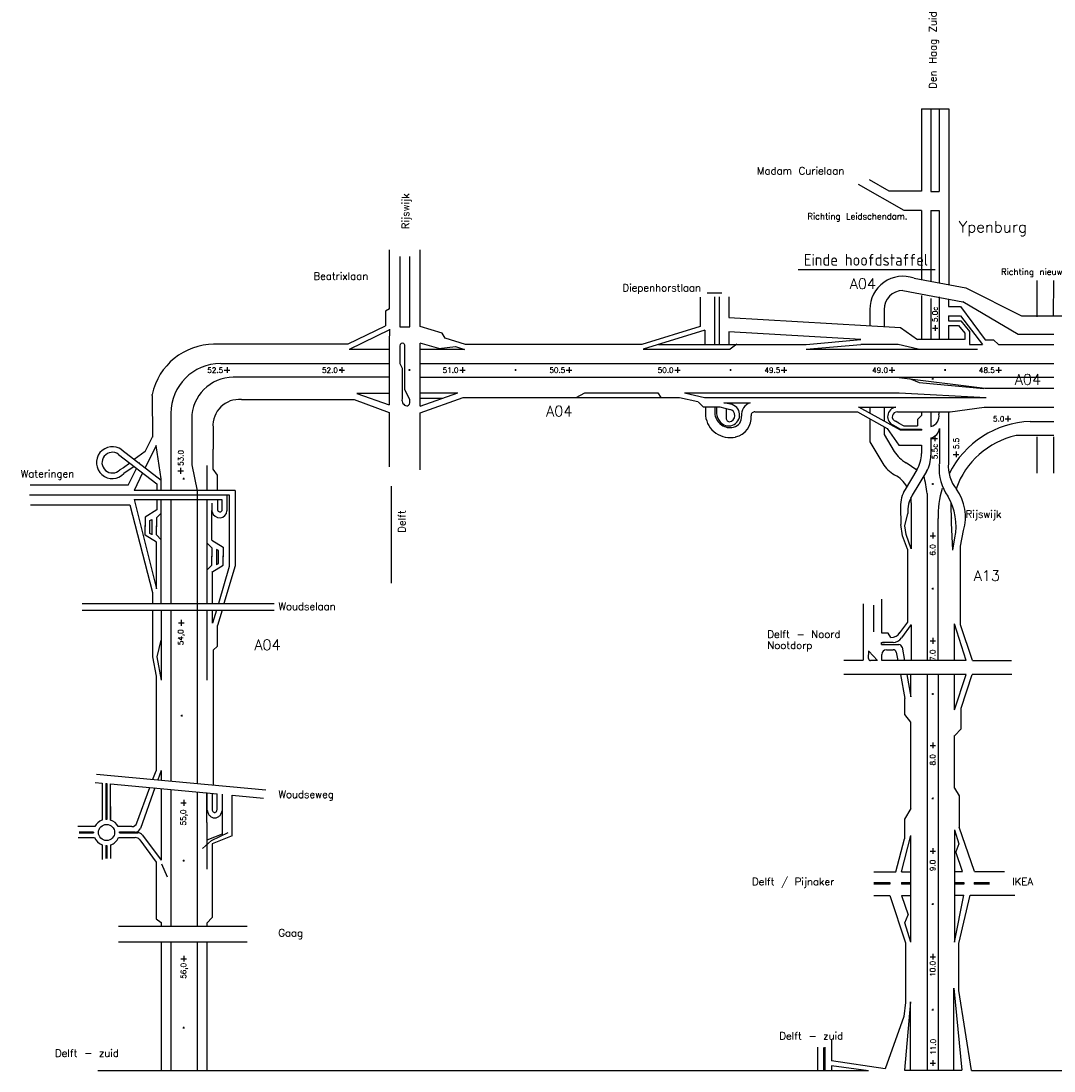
# Model space of a CAD drawing. Header units: metres. Extents: x 3368 to 18268, y -7519 to 4748.
# Tile 8 of 27: x 3368 to 6276, y 147 to 3103. Entities that reach past the tile are written whole.
import ezdxf

# ---------------------------------------------------------------- set-up
doc = ezdxf.new("R2010")
doc.units = ezdxf.units.M
doc.layers.add('ONDERGROND', color=7, linetype='Continuous')
doc.layers.add('Tekenwerk', color=18, linetype='Continuous')
doc.styles.add('ISO', font='ISO.SHX')
doc.styles.add('SASBO', font='TXT.SHX')

msp = doc.modelspace()

# ---------------------------------------------------------------- linework, layer by layer
at = {"layer": 'ONDERGROND', "color": 18, "extrusion": (-0.040495, 0.012451, 0.999102)}
msp.add_line((6276.265, 2272.479, 181985397.005), (6458.517, 2272.853, 181985404.388), dxfattribs=at)
at = {"layer": 'Tekenwerk', "color": 18}
for p, q in [((5903.086, 2855.207, 181985397.005), (5903.086, 2623.52, 181985397.005)), ((5903.086, 2855.207, 181985397.005), (5979.953, 2855.207, 181985397.005)), ((5929.836, 2855.207, 181985397.005), (5929.836, 2622.334, 181985397.005)), ((5952.496, 2855.207, 181985397.005), (5952.496, 2622.334, 181985397.005)), ((5979.953, 2855.207, 181985397.005), (5979.953, 2360.078, 181985397.005)), ((5854.439, 2568.966, 181985397.005), (5725.741, 2642.495, 181985397.005)), ((5812.627, 2623.52, 181985397.005), (5756.581, 2655.541, 181985397.005)), ((5903.086, 2623.52, 181985397.005), (5812.627, 2623.52, 181985397.005)), ((5929.836, 2622.334, 181985397.005), (5952.496, 2622.334, 181985397.005)), ((5903.086, 2568.966, 181985397.005), (5854.439, 2568.966, 181985397.005)), ((5903.086, 2568.966, 181985397.005), (5903.086, 2374.638, 181985397.005)), ((5929.836, 2568.966, 181985397.005), (5929.836, 2369.571, 181985397.005)), ((5929.836, 2568.966, 181985397.005), (5952.496, 2568.966, 181985397.005)), ((5952.496, 2568.966, 181985397.005), (5952.496, 2366.128, 181985397.005)), ((4405.671, 2291.949, 181985397.005), (4405.671, 2458.397, 181985397.005)), ((4491.778, 2242.332, 181985397.005), (4491.778, 2458.397, 181985397.005)), ((4434.498, 2439.905, 181985397.005), (4434.498, 2241.135, 181985397.005)), ((4462.146, 2241.135, 181985397.005), (4462.146, 2439.905, 181985397.005)), ((5882.312, 2378.573, 181985397.005), (6027.753, 2351.024, 181985397.005)), ((6228.505, 2269.601, 181985397.005), (6228.505, 2371.89, 181985397.005)), ((6275.153, 2270.391, 181985397.005), (6276.265, 2371.89, 181985397.005)), ((5850.696, 2343.722, 181985397.005), (6019.615, 2311.726, 181985397.005)), ((6027.753, 2351.024, 181985397.005), (6184.869, 2272.479, 181985397.005)), ((5280.147, 2325.049, 181985397.005), (5280.147, 2242.537, 181985397.005)), ((5320.273, 2325.963, 181985397.005), (5320.273, 2227.851, 181985397.005)), ((5333.648, 2325.963, 181985397.005), (5333.648, 2227.851, 181985397.005)), ((5360.399, 2325.963, 181985397.005), (5360.399, 2267.716, 181985397.005)), ((5903.086, 2329.682, 181985397.005), (5903.086, 2205.708, 181985397.005)), ((5929.836, 2321.007, 181985397.005), (5929.836, 2205.708, 181985397.005)), ((5952.663, 2326.037, 181985397.005), (5952.663, 2205.708, 181985397.005)), ((5979.619, 2319.302, 181985397.005), (5979.619, 2298.532, 181985397.005)), ((6175.061, 2220.003, 181985397.005), (6019.615, 2311.726, 181985397.005)), ((5757.691, 2290.225, 181985397.005), (5757.691, 2244.346, 181985397.005)), ((5797.817, 2290.225, 181985397.005), (5797.817, 2241.986, 181985397.005)), ((5979.619, 2298.532, 181985397.005), (6013.377, 2298.532, 181985397.005)), ((6013.377, 2298.532, 181985397.005), (6082.832, 2205.162, 181985397.005)), ((5360.399, 2267.716, 181985397.005), (5843.693, 2239.287, 181985397.005)), ((5978.979, 2272.855, 181985397.005), (6012.793, 2272.855, 181985397.005)), ((5978.979, 2272.855, 181985397.005), (5978.979, 2258.919, 181985397.005)), ((5978.979, 2258.919, 181985397.005), (6013.907, 2258.919, 181985397.005)), ((6012.793, 2272.855, 181985397.005), (6074.748, 2192.21, 181985397.005)), ((6013.907, 2258.919, 181985397.005), (6038.556, 2228.112, 181985397.005)), ((6184.869, 2272.479, 181985397.005), (6276.265, 2272.479, 181985397.005)), ((4434.498, 2241.135, 181985397.005), (4462.146, 2241.135, 181985397.005)), ((4553.639, 2223.302, 181985397.005), (4491.778, 2242.332, 181985397.005)), ((4562.285, 2209.359, 181985397.005), (4553.639, 2223.302, 181985397.005)), ((5280.147, 2242.537, 181985397.005), (5115.635, 2192.21, 181985397.005)), ((5293.522, 2232.202, 181985397.005), (5119.071, 2178.834, 181985397.005)), ((5293.522, 2232.202, 181985397.005), (5293.522, 2192.21, 181985397.005)), ((5320.273, 2227.851, 181985397.005), (5320.273, 2192.21, 181985397.005)), ((5333.648, 2227.851, 181985397.005), (5333.648, 2192.21, 181985397.005)), ((5732.282, 2205.585, 181985397.005), (5360.399, 2227.46, 181985397.005)), ((5360.399, 2227.46, 181985397.005), (5360.399, 2192.21, 181985397.005)), ((5843.693, 2239.287, 181985397.005), (5891.882, 2205.708, 181985397.005)), ((5933.846, 2237.824, 181985397.005), (5949.618, 2237.824, 181985397.005)), ((5941.732, 2246.38, 181985397.005), (5941.732, 2230.085, 181985397.005)), ((5978.979, 2245.543, 181985397.005), (6007.479, 2245.543, 181985397.005)), ((5978.979, 2245.543, 181985397.005), (5978.979, 2205.708, 181985397.005)), ((6007.479, 2245.543, 181985397.005), (6024.929, 2223.734, 181985397.005)), ((6024.929, 2223.734, 181985397.005), (6024.929, 2205.997, 181985397.005)), ((6038.556, 2228.112, 181985397.005), (6038.556, 2209.596, 181985397.005)), ((6276.265, 2220.003, 181985397.005), (6175.061, 2220.003, 181985397.005)), ((4434.498, 2188.409, 181985397.005), (4434.498, 2138.198, 181985397.005)), ((4448.529, 2065.504, 181985397.005), (4448.529, 2187.773, 181985397.005)), ((4491.778, 2017.88, 181985397.005), (4491.778, 2196.016, 181985397.005)), ((4544.061, 2180.277, 181985397.005), (4491.778, 2196.016, 181985397.005)), ((4619.254, 2192.21, 181985397.005), (4562.285, 2209.359, 181985397.005)), ((5162.793, 2192.21, 181985397.005), (5578.466, 2192.21, 181985397.005)), ((5383.544, 2192.494, 181985397.005), (5364.859, 2178.834, 181985397.005)), ((5578.222, 2178.834, 181985397.005), (5732.038, 2192.21, 181985397.005)), ((5578.466, 2192.21, 181985397.005), (5732.282, 2205.585, 181985397.005)), ((5732.038, 2192.21, 181985397.005), (5732.282, 2192.21, 181985397.005)), ((5837.695, 2192.324, 181985397.005), (5732.282, 2192.21, 181985397.005)), ((5893.421, 2178.834, 181985397.005), (5837.695, 2192.324, 181985397.005)), ((6024.606, 2205.708, 181985397.005), (5891.882, 2205.708, 181985397.005)), ((6038.556, 2209.596, 181985397.005), (6038.556, 2192.21, 181985397.005)), ((6038.556, 2192.21, 181985397.005), (6074.748, 2192.21, 181985397.005)), ((6082.832, 2205.162, 181985397.005), (6105.595, 2205.162, 181985397.005)), ((6105.595, 2205.162, 181985397.005), (6119.783, 2192.21, 181985397.005)), ((6119.783, 2192.21, 181985397.005), (6276.265, 2192.21, 181985397.005)), ((4404.367, 2177.603, 181985397.005), (4291.654, 2177.603, 181985397.005)), ((4616.563, 2177.603, 181985397.005), (4491.778, 2177.603, 181985397.005)), ((5119.071, 2178.834, 181985397.005), (5364.859, 2178.834, 181985397.005)), ((5578.222, 2178.834, 181985397.005), (5893.421, 2178.834, 181985397.005)), ((3930.038, 2138.281, 181985397.005), (4404.367, 2138.281, 181985397.005)), ((4434.498, 2138.198, 181985397.005), (4440.688, 2124.995, 181985397.005)), ((4491.778, 2138.708, 181985397.005), (6276.265, 2138.708, 181985397.005)), ((3940.136, 2119.544, 181985397.005), (3955.908, 2119.544, 181985397.005)), ((3948.022, 2127.955, 181985397.005), (3948.022, 2111.66, 181985397.005)), ((4263.28, 2119.544, 181985397.005), (4279.052, 2119.544, 181985397.005)), ((4263.906, 2120.089, 181985397.005), (4268.337, 2120.089, 181985397.005)), ((4266.292, 2122.304, 181985397.005), (4266.292, 2117.533, 181985397.005)), ((4271.166, 2127.955, 181985397.005), (4271.166, 2111.66, 181985397.005)), ((4440.688, 2124.995, 181985397.005), (4440.688, 2038.686, 181985397.005)), ((4458.823, 2120.089, 181985397.005), (4463.254, 2120.089, 181985397.005)), ((4461.209, 2122.304, 181985397.005), (4461.209, 2117.533, 181985397.005)), ((4602.861, 2119.544, 181985397.005), (4618.633, 2119.544, 181985397.005)), ((4610.747, 2127.955, 181985397.005), (4610.747, 2111.66, 181985397.005)), ((4757.806, 2120.089, 181985397.005), (4762.238, 2120.089, 181985397.005)), ((4760.192, 2122.304, 181985397.005), (4760.192, 2117.533, 181985397.005)), ((4903.002, 2119.544, 181985397.005), (4918.774, 2119.544, 181985397.005)), ((4910.888, 2127.955, 181985397.005), (4910.888, 2111.66, 181985397.005)), ((5208.354, 2119.544, 181985397.005), (5224.126, 2119.544, 181985397.005)), ((5216.24, 2127.955, 181985397.005), (5216.24, 2111.66, 181985397.005)), ((5363.299, 2120.089, 181985397.005), (5367.73, 2120.089, 181985397.005)), ((5365.685, 2122.304, 181985397.005), (5365.685, 2117.533, 181985397.005)), ((5508.495, 2119.544, 181985397.005), (5524.267, 2119.544, 181985397.005)), ((5516.381, 2127.955, 181985397.005), (5516.381, 2111.66, 181985397.005)), ((5812.122, 2119.544, 181985397.005), (5827.894, 2119.544, 181985397.005)), ((5820.008, 2127.955, 181985397.005), (5820.008, 2111.66, 181985397.005)), ((5839.89, 2099.421, 181985397.005), (6081.82, 2069.185, 181985397.005)), ((5967.068, 2120.089, 181985397.005), (5971.499, 2120.089, 181985397.005)), ((5969.454, 2122.304, 181985397.005), (5969.454, 2117.533, 181985397.005)), ((6112.263, 2119.544, 181985397.005), (6128.035, 2119.544, 181985397.005)), ((6120.149, 2127.955, 181985397.005), (6120.149, 2111.66, 181985397.005)), ((5869.038, 2096.348, 181985397.005), (5896.295, 2084.993, 181985397.005)), ((5896.295, 2084.993, 181985397.005), (6078.763, 2068.339, 181985397.005)), ((5932.56, 2095.562, 181985397.005), (5936.991, 2095.562, 181985397.005)), ((5934.946, 2097.777, 181985397.005), (5934.946, 2093.006, 181985397.005)), ((6081.82, 2069.185, 181985397.005), (6276.265, 2069.185, 181985397.005)), ((4462.146, 2036.21, 181985397.005), (4448.529, 2065.504, 181985397.005)), ((4491.723, 2040.406, 181985397.005), (4554.707, 2040.406, 181985397.005)), ((4491.778, 2055.827, 181985397.005), (4597.786, 2055.827, 181985397.005)), ((4491.778, 2017.88, 181985397.005), (4597.786, 2055.827, 181985397.005)), ((4491.778, 1999.461, 181985397.005), (4612.314, 2042.609, 181985397.005)), ((4612.314, 2042.609, 181985397.005), (5222.033, 2042.609, 181985397.005)), ((4930.895, 2042.539, 181985397.005), (4955.752, 2055.984, 181985397.005)), ((4955.752, 2055.984, 181985397.005), (5161.217, 2055.984, 181985397.005)), ((5161.2, 2055.966, 181985397.005), (5168.83, 2042.677, 181985397.005)), ((5222.033, 2042.609, 181985397.005), (5273.858, 2031.163, 181985397.005)), ((5235.533, 2055.984, 181985397.005), (5840.216, 2055.984, 181985397.005)), ((5235.533, 2055.984, 181985397.005), (5292.196, 2042.622, 181985397.005)), ((5292.196, 2042.622, 181985397.005), (6084.985, 2042.622, 181985397.005)), ((5840.216, 2055.984, 181985397.005), (6084.985, 2042.622, 181985397.005)), ((4453.893, 2018.881, 181985397.005), (4455.544, 2018.881, 181985397.005)), ((4462.146, 2031.787, 181985397.005), (4462.146, 2036.21, 181985397.005)), ((5274.321, 2030.153, 181985397.005), (5288.322, 2016.714, 181985397.005)), ((5288.322, 2016.714, 181985397.005), (5335.131, 2016.714, 181985397.005)), ((5295.017, 2016.658, 181985397.005), (5295.017, 1990.852, 181985397.005)), ((5321.768, 2015.497, 181985397.005), (5321.768, 1994.28, 181985397.005)), ((5326.477, 2015.03, 181985397.005), (5326.477, 1995.39, 181985397.005)), ((5335.131, 2016.714, 181985397.005), (5363.297, 2009.154, 181985397.005)), ((5346.327, 2027.709, 181985397.005), (5420.363, 2027.709, 181985397.005)), ((5365.592, 2023.825, 181985397.005), (5346.327, 2027.709, 181985397.005)), ((5352.523, 2010.95, 181985397.005), (5352.944, 2010.528, 181985397.005)), ((5353.228, 2010.88, 181985397.005), (5353.228, 1982.851, 181985397.005)), ((5725.388, 2016.013, 181985397.005), (5843.045, 1951.274, 181985397.005)), ((5725.394, 2015.586, 181985397.005), (5830.971, 2015.586, 181985397.005)), ((5757.691, 2015.586, 181985397.005), (5757.691, 1998.239, 181985397.005)), ((5797.817, 2015.586, 181985397.005), (5797.817, 1976.16, 181985397.005)), ((5983.853, 2002.098, 181985397.005), (6079.463, 2015.193, 181985397.005)), ((6080.101, 2015.193, 181985397.005), (6276.265, 2015.193, 181985397.005)), ((3789.638, 1997.881, 181985397.005), (3789.638, 1780.649, 181985397.005)), ((3848.438, 1982.499, 181985397.005), (3848.438, 1853.421, 181985397.005)), ((4491.778, 1838.969, 181985397.005), (4491.778, 1999.461, 181985397.005)), ((5434.013, 2002.098, 181985397.005), (5723.232, 2002.098, 181985397.005)), ((5723.232, 2002.098, 181985397.005), (5806.953, 1955.325, 181985397.005)), ((5757.691, 1982.846, 181985397.005), (5757.691, 1916.863, 181985397.005)), ((5835.81, 2002.098, 181985397.005), (5983.853, 2002.098, 181985397.005)), ((5903.086, 1991.873, 181985397.005), (5891.846, 1980.442, 181985397.005)), ((5891.846, 1980.442, 181985397.005), (5891.846, 1962.581, 181985397.005)), ((5903.086, 2002.098, 181985397.005), (5903.086, 1991.873, 181985397.005)), ((5929.836, 2002.098, 181985397.005), (5929.836, 1960.84, 181985397.005)), ((5952.399, 2003.028, 181985397.005), (5952.399, 1995.805, 181985397.005)), ((5979.023, 2003.574, 181985397.005), (5979.023, 1856.831, 181985397.005)), ((6138.802, 1982.558, 181985397.005), (6154.575, 1982.558, 181985397.005)), ((6146.689, 1990.969, 181985397.005), (6146.689, 1974.673, 181985397.005)), ((3908.41, 1958.641, 181985397.005), (3908.41, 1897.21, 181985397.005)), ((5797.817, 1960.429, 181985397.005), (5797.817, 1938.844, 181985397.005)), ((5806.617, 1955.474, 181985397.005), (5839.364, 1908.301, 181985397.005)), ((5824.443, 1964.332, 181985397.005), (5843.834, 1953.747, 181985397.005)), ((5838.979, 1970.834, 181985397.005), (5830.225, 1976.013, 181985397.005)), ((5838.979, 1970.834, 181985397.005), (5853.652, 1962.581, 181985397.005)), ((5843.045, 1951.274, 181985397.005), (5903.086, 1950.977, 181985397.005)), ((5843.834, 1953.747, 181985397.005), (5903.086, 1953.747, 181985397.005)), ((5853.652, 1962.581, 181985397.005), (5891.846, 1962.581, 181985397.005)), ((5903.086, 1953.747, 181985397.005), (5903.086, 1950.977, 181985397.005)), ((5953.576, 1955.812, 181985397.005), (5953.576, 1856.285, 181985397.005)), ((6209.055, 1975.339, 181985397.005), (6276.265, 1975.339, 181985397.005)), ((5797.817, 1938.844, 181985397.005), (5826.618, 1891.013, 181985397.005)), ((5929.836, 1928.979, 181985397.005), (5929.836, 1880.072, 181985397.005)), ((5932.468, 1927.181, 181985397.005), (5948.24, 1927.181, 181985397.005)), ((5940.354, 1935.737, 181985397.005), (5940.354, 1919.442, 181985397.005)), ((6276.265, 1935.337, 181985397.005), (6169.435, 1935.337, 181985397.005)), ((6228.505, 1829.755, 181985397.005), (6228.505, 1932.044, 181985397.005)), ((6276.265, 1829.755, 181985397.005), (6276.265, 1932.044, 181985397.005)), ((5757.571, 1917.61, 181985397.005), (5793.998, 1857.114, 181985397.005)), ((5839.364, 1908.301, 181985397.005), (5903.086, 1908.301, 181985397.005)), ((5903.086, 1908.301, 181985397.005), (5903.086, 1884.785, 181985397.005)), ((5992.765, 1882.25, 181985397.005), (6008.537, 1882.25, 181985397.005)), ((6000.651, 1890.806, 181985397.005), (6000.651, 1874.511, 181985397.005)), ((3809.335, 1836.025, 181985397.005), (3825.107, 1836.025, 181985397.005)), ((3817.221, 1844.435, 181985397.005), (3817.221, 1828.14, 181985397.005)), ((3892.003, 1780.649, 181985397.005), (3892.003, 1851.522, 181985397.005)), ((5890.281, 1838.746, 181985397.005), (5856.982, 1783.513, 181985397.005)), ((5890.052, 1838.348, 181985397.005), (5859.98, 1858.91, 181985397.005)), ((5917.11, 1834.164, 181985397.005), (5877.096, 1767.535, 181985397.005)), ((5953.323, 1851.836, 181985397.005), (5953.576, 1856.285, 181985397.005)), ((3762.538, 1780.649, 181985397.005), (3762.538, 1813.354, 181985397.005)), ((3823.198, 1813.985, 181985397.005), (3827.629, 1813.985, 181985397.005)), ((3825.584, 1816.2, 181985397.005), (3825.584, 1811.429, 181985397.005)), ((5828.413, 1824.431, 181985397.005), (5827.36, 1825.011, 181985397.005)), ((5932.56, 1799.162, 181985397.005), (5936.991, 1799.162, 181985397.005)), ((5934.946, 1801.377, 181985397.005), (5934.946, 1796.606, 181985397.005)), ((3762.538, 1463.157, 181985397.005), (3762.538, 1755.683, 181985397.005)), ((3789.638, 1755.683, 181985397.005), (3789.638, 1464.906, 181985397.005)), ((3892.003, 1557.504, 181985397.005), (3892.003, 1755.683, 181985397.005)), ((5874.554, 1746.331, 181985397.005), (5874.554, 1616.534, 181985397.005)), ((5918.92, 1772.126, 181985397.005), (5918.92, 1301.564, 181985397.005)), ((5987.937, 1690.27, 181985397.005), (5986.467, 1747.347, 181985397.005)), ((3749.981, 1726.004, 181985397.005), (3717.366, 1705.703, 181985397.005)), ((3762.538, 1717.435, 181985397.005), (3749.167, 1704.059, 181985397.005)), ((5844.202, 1735.337, 181985397.005), (5845.416, 1684.701, 181985397.005)), ((5856.345, 1680.956, 181985397.005), (5864.543, 1716.08, 181985397.005)), ((3717.366, 1705.703, 181985397.005), (3717.366, 1679.163, 181985397.005)), ((3730.501, 1696.452, 181985397.005), (3736.032, 1699.218, 181985397.005)), ((3730.501, 1659.799, 181985397.005), (3730.501, 1696.452, 181985397.005)), ((3736.032, 1699.218, 181985397.005), (3736.032, 1656.341, 181985397.005)), ((3749.167, 1704.059, 181985397.005), (3749.167, 1678.471, 181985397.005)), ((5949.787, 1302.073, 181985397.005), (5949.787, 1701.581, 181985397.005)), ((5991.813, 1612.747, 181985397.005), (5987.937, 1690.27, 181985397.005)), ((3717.366, 1655.388, 181985397.005), (3717.366, 1681.929, 181985397.005)), ((3749.167, 1635.594, 181985397.005), (3717.366, 1655.388, 181985397.005)), ((3736.032, 1657.032, 181985397.005), (3730.501, 1659.799, 181985397.005)), ((3749.167, 1655.649, 181985397.005), (3749.167, 1681.237, 181985397.005)), ((3762.538, 1642.273, 181985397.005), (3749.167, 1655.649, 181985397.005)), ((5849.704, 1653.218, 181985397.005), (5845.416, 1684.701, 181985397.005)), ((5859.73, 1656.871, 181985397.005), (5856.345, 1680.956, 181985397.005)), ((5874.253, 1617.014, 181985397.005), (5859.73, 1656.871, 181985397.005)), ((5935.222, 1662.203, 181985397.005), (5935.222, 1645.908, 181985397.005)), ((6012.922, 1623.919, 181985397.005), (6021.726, 1667.936, 181985397.005)), ((3749.167, 1504.35, 181985397.005), (3749.167, 1635.594, 181985397.005)), ((3892.003, 1632.666, 181985397.005), (3905.375, 1619.29, 181985397.005)), ((3905.375, 1640.728, 181985397.005), (3937.175, 1620.934, 181985397.005)), ((5863.482, 1615.406, 181985397.005), (5849.704, 1653.218, 181985397.005)), ((5927.336, 1653.647, 181985397.005), (5943.108, 1653.647, 181985397.005)), ((5991.813, 1612.747, 181985397.005), (5997.215, 1647.229, 181985397.005)), ((3905.375, 1619.29, 181985397.005), (3905.375, 1593.702, 181985397.005)), ((3905.375, 1570.88, 181985397.005), (3905.375, 1596.468, 181985397.005)), ((3918.51, 1614.449, 181985397.005), (3918.51, 1571.572, 181985397.005)), ((3924.04, 1611.683, 181985397.005), (3918.51, 1614.449, 181985397.005)), ((3924.04, 1575.03, 181985397.005), (3924.04, 1611.683, 181985397.005)), ((3937.175, 1620.934, 181985397.005), (3937.175, 1594.393, 181985397.005)), ((3937.175, 1570.619, 181985397.005), (3937.175, 1597.16, 181985397.005)), ((5863.482, 1615.406, 181985397.005), (5863.482, 1410.4, 181985397.005)), ((3891.418, 1556.918, 181985397.005), (3905.375, 1570.88, 181985397.005)), ((3905.375, 1550.825, 181985397.005), (3937.175, 1570.619, 181985397.005)), ((3918.51, 1572.263, 181985397.005), (3924.04, 1575.03, 181985397.005)), ((3891.418, 1556.918, 181985397.005), (3891.418, 1463.157, 181985397.005)), ((5932.56, 1504.806, 181985397.005), (5936.991, 1504.806, 181985397.005)), ((5934.946, 1507.021, 181985397.005), (5934.946, 1502.25, 181985397.005)), ((5739.877, 1302.829, 181985397.005), (5739.877, 1461.485, 181985397.005)), ((5768.591, 1382.912, 181985397.005), (5768.591, 1458.463, 181985397.005)), ((5791.26, 1379.479, 181985397.005), (5791.26, 1475.084, 181985397.005)), ((3762.856, 1444.44, 181985397.005), (3762.856, 1246.716, 181985397.005)), ((3789.799, 1445.292, 181985397.005), (3789.799, 963.138, 181985397.005)), ((3891.418, 1444.44, 181985397.005), (3891.418, 1246.96, 181985397.005)), ((3811.265, 1408.063, 181985397.005), (3827.038, 1408.063, 181985397.005)), ((3819.152, 1416.619, 181985397.005), (3819.152, 1400.324, 181985397.005)), ((5874.221, 1402.911, 181985397.005), (5874.221, 1302.073, 181985397.005)), ((5809.067, 1379.355, 181985397.005), (5791.26, 1379.479, 181985397.005)), ((5817.256, 1367.074, 181985397.005), (5809.067, 1379.355, 181985397.005)), ((5935.222, 1365.803, 181985397.005), (5935.222, 1349.508, 181985397.005)), ((5790.911, 1347.339, 181985397.005), (5790.911, 1352.593, 181985397.005)), ((5790.911, 1352.593, 181985397.005), (5798.893, 1352.593, 181985397.005)), ((5790.911, 1347.339, 181985397.005), (5839.632, 1347.339, 181985397.005)), ((5823.269, 1352.616, 181985397.005), (5793.755, 1352.616, 181985397.005)), ((5804.635, 1332.787, 181985397.005), (5823.425, 1332.787, 181985397.005)), ((5927.336, 1357.247, 181985397.005), (5943.108, 1357.247, 181985397.005)), ((5739.407, 1301.96, 181985397.005), (5684.371, 1301.96, 181985397.005)), ((5754.281, 1307.483, 181985397.005), (5754.609, 1329.484, 181985397.005)), ((5754.496, 1328.487, 181985397.005), (5778.939, 1302.053, 181985397.005)), ((5778.44, 1302.053, 181985397.005), (5759.63, 1302.053, 181985397.005)), ((5791.26, 1302.073, 181985397.005), (5791.26, 1319.412, 181985397.005)), ((6029.107, 1302.073, 181985397.005), (5791.26, 1302.073, 181985397.005)), ((6046.404, 1302.073, 181985397.005), (6156.397, 1302.073, 181985397.005)), ((6029.06, 1262.787, 181985397.005), (5684.804, 1262.787, 181985397.005)), ((5873.52, 1200.236, 181985397.005), (5873.52, 1262.787, 181985397.005)), ((5918.915, 1262.787, 181985397.005), (5918.915, 148.785, 181985397.005)), ((5950.419, 1262.787, 181985397.005), (5950.419, 148.785, 181985397.005)), ((6157.909, 1262.787, 181985397.005), (6046.205, 1262.787, 181985397.005)), ((5932.56, 1208.406, 181985397.005), (5936.991, 1208.406, 181985397.005)), ((5934.946, 1210.621, 181985397.005), (5934.946, 1205.85, 181985397.005)), ((3817.953, 1147.148, 181985397.005), (3822.384, 1147.148, 181985397.005)), ((3820.339, 1149.364, 181985397.005), (3820.339, 1144.592, 181985397.005)), ((5873.52, 885.581, 181985397.005), (5873.52, 1128.839, 181985397.005)), ((5935.222, 1071.447, 181985397.005), (5935.222, 1055.152, 181985397.005)), ((5927.336, 1062.891, 181985397.005), (5943.108, 1062.891, 181985397.005)), ((3762.856, 992.908, 181985397.005), (3762.856, 965.652, 181985397.005)), ((3762.856, 941.795, 181985397.005), (3762.856, 739.833, 181985397.005)), ((3789.799, 939.281, 181985397.005), (3789.799, 574.005, 181985397.005)), ((3906.01, 928.439, 181985397.005), (3906.01, 882.2, 181985397.005)), ((3920.051, 884.317, 181985397.005), (3920.051, 927.129, 181985397.005)), ((5996.338, 943.358, 181985397.005), (6009.41, 921.574, 181985397.005)), ((3789.799, 888.768, 181985397.005), (3789.799, 875.881, 181985397.005)), ((3817.391, 901.677, 181985397.005), (3833.163, 901.677, 181985397.005)), ((3825.86, 909.608, 181985397.005), (3825.86, 893.313, 181985397.005)), ((5932.56, 914.05, 181985397.005), (5936.991, 914.05, 181985397.005)), ((5934.946, 916.265, 181985397.005), (5934.946, 911.494, 181985397.005)), ((5873.52, 885.581, 181985397.005), (5855.422, 855.422, 181985397.005)), ((3789.799, 852.979, 181985397.005), (3789.799, 574.857, 181985397.005)), ((3891.418, 846.233, 181985397.005), (3891.418, 714.734, 181985397.005)), ((5855.422, 855.422, 181985397.005), (5855.422, 800.601, 181985397.005)), ((3933.815, 813.699, 181985397.005), (3891.418, 796.42, 181985397.005)), ((3961.995, 809.165, 181985397.005), (3906.01, 785.744, 181985397.005)), ((5873.52, 509.516, 181985397.005), (5873.52, 809.436, 181985397.005)), ((5996.127, 825.487, 181985397.005), (5996.127, 509.26, 181985397.005)), ((3906.01, 785.744, 181985397.005), (3906.01, 579.259, 181985397.005)), ((5935.222, 774.169, 181985397.005), (5935.222, 757.874, 181985397.005)), ((3825.584, 741.088, 181985397.005), (3825.584, 736.317, 181985397.005)), ((5927.336, 765.613, 181985397.005), (5943.108, 765.613, 181985397.005)), ((3823.198, 738.873, 181985397.005), (3827.629, 738.873, 181985397.005)), ((5768.841, 707.417, 181985397.005), (5830.919, 707.417, 181985397.005)), ((5846.799, 707.818, 181985397.005), (5873.52, 707.818, 181985397.005)), ((5996.127, 708.04, 181985397.005), (6018.959, 708.04, 181985397.005)), ((6052.231, 708.04, 181985397.005), (6137.036, 708.04, 181985397.005)), ((5768.841, 677.187, 181985397.005), (5814.307, 677.187, 181985397.005)), ((5814.307, 672.193, 181985397.005), (5768.841, 672.193, 181985397.005)), ((5814.307, 677.187, 181985397.005), (5814.307, 672.193, 181985397.005)), ((5847.359, 677.187, 181985397.005), (5873.52, 677.187, 181985397.005)), ((5847.359, 677.187, 181985397.005), (5847.359, 672.193, 181985397.005)), ((5873.52, 672.193, 181985397.005), (5847.359, 672.193, 181985397.005)), ((5996.127, 677.41, 181985397.005), (6022.778, 677.41, 181985397.005)), ((6022.778, 672.415, 181985397.005), (5996.127, 672.415, 181985397.005)), ((6022.778, 677.41, 181985397.005), (6022.778, 672.415, 181985397.005)), ((6051.752, 677.811, 181985397.005), (6094.46, 677.811, 181985397.005)), ((6051.752, 677.811, 181985397.005), (6051.752, 672.816, 181985397.005)), ((6094.46, 672.816, 181985397.005), (6051.752, 672.816, 181985397.005)), ((5768.841, 640.775, 181985397.005), (5814.235, 640.775, 181985397.005)), ((5847.249, 641.176, 181985397.005), (5873.52, 641.176, 181985397.005)), ((5996.127, 641.398, 181985397.005), (6022.813, 641.398, 181985397.005)), ((6039.875, 641.398, 181985397.005), (6165.961, 641.398, 181985397.005)), ((3789.799, 593.424, 181985397.005), (3789.799, 554.385, 181985397.005)), ((5932.56, 616.772, 181985397.005), (5936.991, 616.772, 181985397.005)), ((5934.946, 618.987, 181985397.005), (5934.946, 614.216, 181985397.005)), ((3762.856, 564.703, 181985397.005), (3762.856, 554.385, 181985397.005)), ((3891.418, 562.591, 181985397.005), (3891.418, 554.385, 181985397.005)), ((3762.856, 510.776, 181985397.005), (3762.856, 146.712, 181985397.005)), ((3789.799, 510.776, 181985397.005), (3789.799, 146.712, 181985397.005)), ((3891.418, 510.776, 181985397.005), (3891.418, 146.712, 181985397.005)), ((5935.222, 476.54, 181985397.005), (5935.222, 460.245, 181985397.005)), ((3817.974, 462.336, 181985397.005), (3833.746, 462.336, 181985397.005)), ((3825.86, 470.893, 181985397.005), (3825.86, 454.597, 181985397.005)), ((5927.336, 467.984, 181985397.005), (5943.108, 467.984, 181985397.005)), ((5994.292, 148.785, 181985397.005), (5994.292, 379.967, 181985397.005)), ((5872.551, 148.785, 181985397.005), (5872.551, 341.458, 181985397.005)), ((5932.56, 319.142, 181985397.005), (5936.991, 319.142, 181985397.005)), ((5934.946, 321.357, 181985397.005), (5934.946, 316.586, 181985397.005)), ((3823.198, 268.493, 181985397.005), (3827.629, 268.493, 181985397.005)), ((3825.584, 270.708, 181985397.005), (3825.584, 265.937, 181985397.005)), ((5610.668, 213.653, 181985397.005), (5610.668, 148.785, 181985397.005)), ((5627.335, 212.987, 181985397.005), (5627.335, 148.785, 181985397.005)), ((5632.228, 148.785, 181985397.005), (5632.228, 213.803, 181985397.005)), ((5649.595, 233.663, 181985397.005), (5649.595, 175.003, 181985397.005)), ((5935.222, 177.407, 181985397.005), (5935.222, 161.112, 181985397.005)), ((5800.759, 153.26, 181985397.005), (5649.595, 175.003, 181985397.005)), ((5753.594, 146.712, 181985397.005), (5649.595, 161.67, 181985397.005)), ((5649.595, 161.67, 181985397.005), (5649.595, 148.785, 181985397.005)), ((5855.331, 148.785, 181985397.005), (6017.028, 148.785, 181985397.005)), ((5927.336, 168.851, 181985397.005), (5943.108, 168.851, 181985397.005))]:
    msp.add_line(p, q, dxfattribs=at)
at = {"layer": 'Tekenwerk', "color": 18, "linetype": 'Continuous', "ltscale": 2}
for p, q in [((5556.026, 2403.306, 181985397.005), (5941.706, 2403.306, 181985397.005)), ((5341.098, 2336.51, 181985397.005), (5299.926, 2336.51, 181985397.005)), ((3903.868, 795.182, 181985397.005), (3951.178, 818.271, 181985397.005)), ((3878.563, 773.192, 181985397.005), (3903.868, 795.182, 181985397.005)), ((3763.336, 729.451, 181985397.005), (3779.51, 693.395, 181985397.005))]:
    msp.add_line(p, q, dxfattribs=at)
at = {"layer": 'Tekenwerk', "color": 18, "ltscale": 2}
for p, q in [((4405.76, 2291.891, 181985397.005), (4394.158, 2285.447, 181985397.005)), ((4394.158, 2285.447, 181985397.005), (4394.158, 2244.209, 181985397.005)), ((4393.51, 2243.622, 181985397.005), (4287.733, 2192.496, 181985397.005)), ((4405.134, 2233.165, 181985397.005), (4291.654, 2177.603, 181985397.005)), ((4405.76, 2235.188, 181985397.005), (4404.042, 2196.956, 181985397.005)), ((4287.733, 2192.496, 181985397.005), (3909.955, 2192.496, 181985397.005)), ((4544.061, 2180.277, 181985397.005), (4590.682, 2186.227, 181985397.005)), ((4590.682, 2186.227, 181985397.005), (4616.563, 2177.603, 181985397.005)), ((3737.2, 2048.404, 181985397.005), (3737.186, 2051.477, 181985397.005)), ((3737.2, 2048.404, 181985397.005), (3737.718, 1930.751, 181985397.005)), ((4313.312, 2053.667, 181985397.005), (4404.367, 2021.751, 181985397.005)), ((3988.332, 2036.733, 181985397.005), (4305.836, 2036.733, 181985397.005)), ((4305.836, 2036.733, 181985397.005), (4404.367, 2000.577, 181985397.005)), ((3717.043, 1890.579, 181985397.005), (3738.88, 1934.237, 181985397.005)), ((3651.681, 1895.025, 181985397.005), (3762.538, 1809.576, 181985397.005)), ((3747.954, 1907.554, 181985397.005), (3717.211, 1844.514, 181985397.005)), ((3762.538, 1813.354, 181985397.005), (3747.954, 1907.554, 181985397.005)), ((3908.41, 1841.206, 181985397.005), (3908.41, 1897.21, 181985397.005)), ((3642.301, 1882.56, 181985397.005), (3749.981, 1799.458, 181985397.005)), ((3717.043, 1890.579, 181985397.005), (3686.833, 1867.93, 181985397.005)), ((3656.33, 1845.061, 181985397.005), (3646.086, 1839.435, 181985397.005)), ((3673.861, 1858.204, 181985397.005), (3656.33, 1845.061, 181985397.005)), ((3686.374, 1848.547, 181985397.005), (3657.493, 1828.793, 181985397.005)), ((3669.614, 1795.755, 181985397.005), (3693.333, 1843.176, 181985397.005)), ((3701.035, 1858.575, 181985397.005), (3699.941, 1857.826, 181985397.005)), ((3700.461, 1857.426, 181985397.005), (3701.035, 1858.575, 181985397.005)), ((3848.438, 1853.421, 181985397.005), (3863.583, 1780.249, 181985397.005)), ((3920.8, 1823.867, 181985397.005), (3908.41, 1841.206, 181985397.005)), ((3710.208, 1830.153, 181985397.005), (3686.066, 1780.649, 181985397.005)), ((3920.8, 1781.53, 181985397.005), (3920.8, 1823.867, 181985397.005)), ((3749.981, 1799.458, 181985397.005), (3749.981, 1780.649, 181985397.005)), ((3863.583, 1780.249, 181985397.005), (3863.583, 956.254, 181985397.005)), ((4410.808, 1554.804, 181985397.005), (4410.808, 1793.362, 181985397.005)), ((3391.305, 1768.371, 181985397.005), (3954.159, 1768.371, 181985397.005)), ((3749.981, 1755.683, 181985397.005), (3749.981, 1726.004, 181985397.005)), ((3906.176, 1720.501, 181985397.005), (3906.176, 1745.318, 181985397.005)), ((3905.375, 1640.728, 181985397.005), (3905.375, 1724.139, 181985397.005)), ((3954.159, 1567.276, 181985397.005), (3923.606, 1463.157, 181985397.005)), ((3970.645, 1568.454, 181985397.005), (3939.297, 1463.157, 181985397.005)), ((3907.163, 1463.157, 181985397.005), (3907.163, 1552.833, 181985397.005)), ((4410.808, 1519.539, 181985397.005), (4410.808, 1554.804, 181985397.005)), ((3737.662, 1494.118, 181985397.005), (3737.662, 1463.157, 181985397.005)), ((3737.662, 1444.44, 181985397.005), (3737.662, 1312.713, 181985397.005)), ((3918.114, 1444.44, 181985397.005), (3907.163, 1407.122, 181985397.005)), ((3907.163, 1407.122, 181985397.005), (3907.163, 1444.44, 181985397.005)), ((3933.725, 1444.44, 181985397.005), (3920.867, 1401.251, 181985397.005)), ((3920.867, 1342.984, 181985397.005), (3920.867, 1401.251, 181985397.005)), ((3751.195, 1312.316, 181985397.005), (3762.665, 1359.326, 181985397.005)), ((3908.409, 1331.308, 181985397.005), (3920.867, 1342.984, 181985397.005)), ((3908.409, 1331.308, 181985397.005), (3908.409, 952.072, 181985397.005)), ((3737.662, 1312.713, 181985397.005), (3748.188, 1258.35, 181985397.005)), ((3763.047, 1246.96, 181985397.005), (3751.195, 1312.316, 181985397.005)), ((3748.188, 1258.35, 181985397.005), (3748.188, 991.936, 181985397.005)), ((3739.359, 967.844, 181985397.005), (3748.188, 991.936, 181985397.005)), ((3762.856, 992.908, 181985397.005), (3753.324, 966.541, 181985397.005)), ((3595.832, 957.378, 181985397.005), (3595.832, 852.539, 181985397.005)), ((3606.322, 956.466, 181985397.005), (3606.322, 854.795, 181985397.005)), ((3609.236, 956.195, 181985397.005), (3609.236, 854.864, 181985397.005)), ((3619.726, 853.159, 181985397.005), (3619.726, 955.149, 181985397.005)), ((3694.294, 844.874, 181985397.005), (3730.905, 944.776, 181985397.005)), ((3744.981, 943.463, 181985397.005), (3703.886, 829.792, 181985397.005)), ((3863.583, 932.397, 181985397.005), (3863.583, 554.385, 181985397.005)), ((3891.418, 846.233, 181985397.005), (3891.418, 929.01, 181985397.005)), ((3892.299, 929.01, 181985397.005), (3891.418, 929.01, 181985397.005)), ((3892.299, 881.443, 181985397.005), (3892.299, 929.01, 181985397.005)), ((3933.815, 925.845, 181985397.005), (3933.815, 813.699, 181985397.005)), ((3961.995, 809.165, 181985397.005), (3961.995, 923.215, 181985397.005)), ((3619.726, 891.437, 181985397.005), (3619.726, 855.451, 181985397.005)), ((3619.726, 890.988, 181985397.005), (3619.726, 853.704, 181985397.005)), ((3575.857, 834.642, 181985397.005), (3527.807, 834.642, 181985397.005)), ((3679.647, 834.642, 181985397.005), (3641.45, 834.642, 181985397.005)), ((3528.783, 803.603, 181985397.005), (3574.965, 803.603, 181985397.005)), ((3531.686, 817.165, 181985397.005), (3571.965, 817.165, 181985397.005)), ((3571.976, 819.495, 181985397.005), (3531.751, 819.495, 181985397.005)), ((3642.426, 803.603, 181985397.005), (3689.358, 803.603, 181985397.005)), ((3645.329, 817.165, 181985397.005), (3697.02, 817.165, 181985397.005)), ((3689.216, 819.495, 181985397.005), (3645.394, 819.495, 181985397.005)), ((3709.497, 810.929, 181985397.005), (3762.856, 739.833, 181985397.005)), ((3595.832, 783.777, 181985397.005), (3595.832, 742.433, 181985397.005)), ((3606.322, 781.539, 181985397.005), (3606.322, 745.346, 181985397.005)), ((3609.236, 781.47, 181985397.005), (3609.236, 745.346, 181985397.005)), ((3619.726, 783.175, 181985397.005), (3619.726, 745.346, 181985397.005)), ((3701.913, 797.262, 181985397.005), (3747.939, 734.859, 181985397.005)), ((3747.939, 734.859, 181985397.005), (3747.939, 575.345, 181985397.005)), ((3747.939, 575.345, 181985397.005), (3762.856, 564.703, 181985397.005)), ((3891.418, 562.591, 181985397.005), (3906.01, 579.259, 181985397.005)), ((3863.583, 510.776, 181985397.005), (3863.583, 146.712, 181985397.005)), ((6043.742, 148.382, 181985397.005), (6400.039, 148.382, 181985397.005))]:
    msp.add_line(p, q, dxfattribs=at)
at = {"layer": 'Tekenwerk', "color": 18, "linetype": 'Continuous'}
for p, q in [((4404.367, 2197.948, 181985397.005), (4404.367, 2021.751, 181985397.005)), ((5115.635, 2192.21, 181985397.005), (4619.254, 2192.21, 181985397.005)), ((4404.367, 2099.499, 181985397.005), (3965.438, 2099.499, 181985397.005)), ((6276.265, 2099.421, 181985397.005), (4491.778, 2099.421, 181985397.005)), ((4404.367, 2053.667, 181985397.005), (4313.312, 2053.667, 181985397.005)), ((4404.367, 2000.577, 181985397.005), (4404.367, 1847.189, 181985397.005)), ((3669.614, 1795.755, 181985397.005), (3393.782, 1795.755, 181985397.005)), ((3970.645, 1780.649, 181985397.005), (3686.066, 1780.649, 181985397.005)), ((3970.645, 1780.649, 181985397.005), (3970.645, 1568.454, 181985397.005)), ((3686.503, 1755.683, 181985397.005), (3933.591, 1755.683, 181985397.005)), ((3686.503, 1755.683, 181985397.005), (3749.167, 1504.35, 181985397.005)), ((3921.352, 1755.683, 181985397.005), (3921.448, 1725.981, 181985397.005)), ((3933.591, 1755.683, 181985397.005), (3933.591, 1723.864, 181985397.005)), ((3947.722, 1768.371, 181985397.005), (3947.722, 1723.864, 181985397.005)), ((3954.159, 1768.371, 181985397.005), (3954.159, 1567.276, 181985397.005)), ((3394.354, 1740.216, 181985397.005), (3674.567, 1740.216, 181985397.005)), ((3674.567, 1740.216, 181985397.005), (3737.662, 1494.118, 181985397.005)), ((6012.922, 1403.026, 181985397.005), (6012.922, 1623.919, 181985397.005)), ((3540.418, 1463.157, 181985397.005), (4080.488, 1463.157, 181985397.005)), ((3540.418, 1444.44, 181985397.005), (4080.488, 1444.44, 181985397.005)), ((5863.482, 1410.4, 181985397.005), (5841.496, 1379.964, 181985397.005)), ((5873.999, 1403.551, 181985397.005), (5846.738, 1365.812, 181985397.005)), ((5996.338, 1302.073, 181985397.005), (5996.338, 1405.737, 181985397.005)), ((6029.107, 1302.073, 181985397.005), (5996.338, 1405.737, 181985397.005)), ((6046.404, 1302.073, 181985397.005), (6012.922, 1403.026, 181985397.005)), ((5848.409, 1339.999, 181985397.005), (5855.223, 1302.073, 181985397.005)), ((5832.188, 1325.52, 181985397.005), (5836.602, 1302.073, 181985397.005)), ((5843.999, 1262.787, 181985397.005), (5856.699, 1195.328, 181985397.005)), ((5862.281, 1262.787, 181985397.005), (5873.52, 1200.236, 181985397.005)), ((5996.338, 1163, 181985397.005), (6029.06, 1262.787, 181985397.005)), ((5996.338, 1163, 181985397.005), (5996.338, 1262.787, 181985397.005)), ((6015.019, 1167.683, 181985397.005), (6046.205, 1262.787, 181985397.005)), ((5856.699, 1149.862, 181985397.005), (5856.699, 1195.328, 181985397.005)), ((6015.019, 1109.502, 181985397.005), (6015.019, 1167.683, 181985397.005)), ((5873.52, 1128.839, 181985397.005), (5856.699, 1149.862, 181985397.005)), ((5996.67, 1091.157, 181985397.005), (6015.019, 1109.502, 181985397.005)), ((5996.338, 943.358, 181985397.005), (5996.338, 1090.95, 181985397.005)), ((3580.596, 982.657, 181985397.005), (4056.689, 938.238, 181985397.005)), ((3576.944, 959.14, 181985397.005), (3595.832, 957.378, 181985397.005)), ((3606.322, 956.466, 181985397.005), (3609.236, 956.195, 181985397.005)), ((3619.726, 955.149, 181985397.005), (3920.051, 927.129, 181985397.005)), ((3961.995, 923.215, 181985397.005), (4050.308, 914.976, 181985397.005)), ((6009.41, 921.574, 181985397.005), (6009.41, 832.705, 181985397.005)), ((6052.231, 708.04, 181985397.005), (6009.41, 832.705, 181985397.005)), ((5830.919, 707.417, 181985397.005), (5855.422, 800.601, 181985397.005)), ((5846.799, 707.818, 181985397.005), (5873.52, 809.436, 181985397.005)), ((5996.127, 825.487, 181985397.005), (6008.747, 786.48, 181985397.005)), ((6008.747, 786.48, 181985397.005), (5999.987, 763.272, 181985397.005)), ((6018.959, 708.04, 181985397.005), (5999.987, 763.272, 181985397.005)), ((5814.235, 640.775, 181985397.005), (5858.304, 507.631, 181985397.005)), ((5847.249, 641.176, 181985397.005), (5865.276, 586.712, 181985397.005)), ((5996.127, 509.26, 181985397.005), (6022.813, 641.398, 181985397.005)), ((6008.753, 505.908, 181985397.005), (6039.875, 641.398, 181985397.005)), ((5856.257, 563.603, 181985397.005), (5865.276, 586.712, 181985397.005)), ((5873.087, 509.516, 181985397.005), (5856.257, 563.603, 181985397.005)), ((3642.202, 554.385, 181985397.005), (4004.075, 554.385, 181985397.005)), ((3642.202, 510.776, 181985397.005), (4004.075, 510.776, 181985397.005)), ((5858.304, 507.631, 181985397.005), (5858.304, 339.099, 181985397.005)), ((6008.753, 373.785, 181985397.005), (6008.753, 505.908, 181985397.005)), ((5994.292, 379.967, 181985397.005), (6016.725, 149.268, 181985397.005)), ((6043.742, 148.382, 181985397.005), (6008.753, 373.785, 181985397.005)), ((5858.304, 339.099, 181985397.005), (5853.643, 300.067, 181985397.005)), ((5872.551, 341.458, 181985397.005), (5855.391, 149.181, 181985397.005)), ((5853.643, 300.067, 181985397.005), (5800.759, 153.26, 181985397.005)), ((5753.594, 146.712, 181985397.005), (3583.725, 146.712, 181985397.005))]:
    msp.add_line(p, q, dxfattribs=at)
at = {"layer": 'Tekenwerk', "color": 18, "elevation": 181985397.005}
msp.add_lwpolyline([(5893.421, 2178.834), (6060.689, 2178.59)], dxfattribs=at)
at = {"layer": 'Tekenwerk', "color": 18, "ltscale": 2}
msp.add_circle((3608.653, 818.167, 181985397.005), 22.72, dxfattribs=at)
at = {"layer": 'Tekenwerk', "color": 18}
for centre, radius, start, end in [((5851.318, 2290.225, 181985397.005), 93.627, 70.668598, 180), ((5851.318, 2290.225, 181985397.005), 53.501, 90.666587, 180), ((4441.544, 2188.759, 181985397.005), 7.054, 351.962981, 182.846265), ((3930.038, 1997.881, 181985397.005), 140.4, 90, 180), ((3965.438, 1982.499, 181985397.005), 117, 90, 180), ((4457.131, 2035.345, 181985397.005), 16.779, 168.516501, 258.87249), ((4451.99, 2028.841, 181985397.005), 10.575, 289.636976, 16.175061), ((5360.293, 1993.402, 181985397.005), 30.881, 215.771755, 80.119367), ((5433.034, 1993.904, 181985397.005), 36.402, 110.16083, 185.325081), ((5834.706, 1989.068, 181985397.005), 26.78, 98.016253, 247.46625), ((5364.666, 1999.879, 181985397.005), 70.232, 187.384681, 282.427171), ((5364.666, 2001.374, 181985397.005), 43.481, 189.389308, 282.427171), ((5362.181, 1999.063, 181985397.005), 35.892, 181.920842, 221.350112), ((5363.755, 1985.072, 181985397.005), 10.759, 168.085673, 260.036049), ((5360.293, 1991.908, 181985397.005), 17.506, 275.24767, 80.119367), ((5367.746, 1987.818, 181985397.005), 29.169, 282.427171, 5.325081), ((5367.746, 1986.324, 181985397.005), 55.919, 282.427171, 5.325081), ((5433.034, 1992.409, 181985397.005), 9.651, 84.66538, 185.325081), ((5834.323, 1988.776, 181985397.005), 13.405, 83.631843, 252.200643), ((5921.909, 1990.718, 181985397.005), 30.912, 284.860373, 9.473054), ((5922.839, 1959.089, 181985397.005), 30.912, 283.083132, 353.915188), ((6219.551, 1708.8, 181985397.005), 266.746, 92.255077, 153.507247), ((6219.551, 1708.8, 181985397.005), 232.015, 102.474419, 160.588283), ((5903.007, 1937.01, 181985397.005), 89.169, 211.053868, 241.148371), ((5813.917, 1884.785, 181985397.005), 89.169, 328.91449, 0), ((5840.668, 1880.072, 181985397.005), 89.169, 329.01288, 0), ((5870.387, 1903.112, 181985397.005), 89.169, 211.053868, 241.148371), ((6079.649, 1840.288, 181985397.005), 126.853, 174.777111, 216.507574), ((6078.719, 1848.661, 181985397.005), 100.102, 174.777111, 219.830309), ((5785.385, 1746.331, 181985397.005), 89.169, 30.72886, 61.148371), ((5621.712, 1743.536, 181985397.005), 298.58, 5.494721, 15.209179), ((5879.757, 1672.333, 181985397.005), 119.293, 7.757068, 7.757068), ((5933.345, 1737.474, 181985397.005), 89.169, 148.91449, 181.373556), ((6216.449, 1708.283, 181985397.005), 266.746, 162.950759, 181.43973), ((5892.442, 1705.892, 181985397.005), 134.741, 343.638186, 35.712756), ((5953.539, 1721.626, 181985397.005), 89.169, 149.01288, 183.565943), ((5785.385, 1746.331, 181985397.005), 89.169, 0, 9.274966), ((5830.635, 1679.983, 181985397.005), 169.77, 348.8762, 29.981232), ((6219.551, 1708.8, 181985397.005), 232.015, 181.13062, 181.43973), ((5818.41, 1393.8, 181985397.005), 26.751, 267.525989, 331.238861), ((5823.269, 1379.367, 181985397.005), 26.751, 270, 331.209358), ((5804.635, 1319.412, 181985397.005), 13.375, 90, 180), ((5759.63, 1307.403, 181985397.005), 5.35, 179.14476, 270), ((3922.909, 885.518, 181985397.005), 17.221, 166.587613, 166.720398), ((3912.647, 892.119, 181985397.005), 7.427, 32.129169, 32.526665), ((3920.47, 883.659, 181985397.005), 28.258, 184.497238, 199.64062), ((3916.935, 882.397, 181985397.005), 24.505, 199.640623, 220.74792), ((3914.681, 880.456, 181985397.005), 21.53, 220.74792, 244.323905), ((3913.238, 877.454, 181985397.005), 18.2, 244.323905, 270), ((3922.908, 885.518, 181985397.005), 17.221, 190.923573, 194.971477), ((3917.971, 884.198, 181985397.005), 12.11, 194.971488, 212.846253), ((3914.852, 882.185, 181985397.005), 8.398, 212.846253, 237.315946), ((3912.89, 879.126, 181985397.005), 4.764, 237.315941, 269.999997), ((3912.89, 879.126, 181985397.005), 4.764, 270, 302.684057), ((3913.238, 877.454, 181985397.005), 18.2, 269.999997, 295.676095), ((3910.927, 882.185, 181985397.005), 8.398, 302.684054, 327.153747), ((3907.809, 884.198, 181985397.005), 12.11, 327.153752, 345.028512), ((3902.872, 885.518, 181985397.005), 17.221, 345.028516, 356.405694), ((3911.796, 880.456, 181985397.005), 21.53, 295.676098, 319.25208), ((3909.542, 882.397, 181985397.005), 24.505, 319.25208, 340.359377), ((3906.007, 883.659, 181985397.005), 28.258, 340.359377, 351.068299)]:
    msp.add_arc(centre, radius, start, end, dxfattribs=at)
at = {"layer": 'Tekenwerk', "color": 18, "ltscale": 2}
for centre, radius, start, end in [((3911.892, 2013.768, 181985397.005), 178.729, 90.248107, 167.820089), ((3981.556, 1963.726, 181985397.005), 73.323, 84.690038, 183.977185), ((3624.795, 1859.295, 181985397.005), 44.716, 53.03961, 316.990325), ((3624.795, 1859.295, 181985397.005), 29.116, 53.03961, 316.990325), ((3608.653, 818.167, 181985397.005), 36.702, 110.536829, 153.179108), ((3608.653, 818.167, 181985397.005), 36.702, 88.974659, 93.619316), ((3608.653, 818.167, 181985397.005), 36.702, 26.567533, 72.468966), ((3679.647, 850.242, 181985397.005), 15.6, 270, 339.873595), ((3689.216, 835.095, 181985397.005), 15.6, 270, 340.124141), ((3608.653, 818.167, 181985397.005), 36.702, 177.986555, 181.610959), ((3608.653, 818.167, 181985397.005), 36.702, 203.394072, 249.644087), ((3608.653, 818.167, 181985397.005), 36.702, 287.468105, 336.574441), ((3608.653, 818.167, 181985397.005), 36.702, 358.471376, 2.204386), ((3689.358, 788.003, 181985397.005), 15.6, 36.410922, 90), ((3697.02, 801.565, 181985397.005), 15.6, 36.888825, 90), ((3608.653, 818.167, 181985397.005), 36.702, 258.757217, 258.790693), ((3608.653, 818.167, 181985397.005), 36.702, 266.41959, 271.057032)]:
    msp.add_arc(centre, radius, start, end, dxfattribs=at)
at = {"layer": 'Tekenwerk', "color": 18, "linetype": 'Continuous'}
for centre, radius, start, end in [((3926.711, 1725.127, 181985397.005), 21.049, 192.695056, 356.560156), ((3927.91, 1727.163, 181985397.005), 6.57, 190.363813, 329.852644), ((5823.425, 1323.87, 181985397.005), 8.917, 10.662088, 90), ((5839.632, 1338.422, 181985397.005), 8.917, 10.185701, 90)]:
    msp.add_arc(centre, radius, start, end, dxfattribs=at)

# ---------------------------------------------------------------- texts
at = {"layer": 'Tekenwerk', "color": 18, "linetype": 'Continuous', "style": 'SASBO'}
for s, height, p in [('Den Haag Zuid', 20.80603, (5945.331, 2911.482, 181985397.005)), ('Rijswijk', 20.806, (4460.727, 2516.569, 181985397.005)), ('Delft', 20.806, (4450.351, 1661.909, 181985397.005))]:
    msp.add_text(s, height=height, rotation=90, dxfattribs=at).set_placement(p)
for s, height, p in [('Madam Curielaan', 20.80603, (5439.913, 2670.271, 181985397.005)), ('Ypenburg', 31.209, (6007.844, 2507.444, 181985397.005)), ('Beatrixlaan', 20.80603, (4191.25, 2374.086, 181985397.005)), ('A04', 29.7229, (5701.16, 2348.286, 181985397.005)), ('Diepenhorstlaan', 20.80603, (5061.31, 2341.177, 181985397.005)), ('A04', 29.7229, (6165.882, 2078.655, 181985397.005)), ('A04', 29.7229, (4846.348, 1989.574, 181985397.005)), ('Wateringen', 20.806, (3366.981, 1817.74, 181985397.005)), ('Rijswijk', 20.806, (6027.477, 1704.065, 181985397.005)), ('A13', 29.7229, (6050.336, 1526.307, 181985397.005)), ('Woudselaan', 20.806, (4092.412, 1444.333, 181985397.005)), ('A04', 29.7229, (4024.754, 1331.425, 181985397.005)), ('Delft - Noord', 20.80603, (5469.324, 1365.992, 181985397.005)), ('Nootdorp', 20.806, (5469.324, 1334.688, 181985397.005)), ('Woudseweg', 20.806, (4092.412, 915.179, 181985397.005)), ('Delft / Pijnaker', 20.80603, (5426.109, 669.515, 181985397.005)), ('IKEA', 20.806, (6158.55, 669.515, 181985397.005)), ('Gaag', 20.806, (4092.412, 524.883, 181985397.005)), ('Delft - zuid', 20.80603, (5502.936, 235.116, 181985397.005)), ('Delft - zuid', 20.80603, (3463.586, 186.61, 181985397.005))]:
    msp.add_text(s, height=height, dxfattribs=at).set_placement(p)
at = {"layer": 'Tekenwerk', "color": 18, "style": 'SASBO'}
for s, height, p in [('Richting Leidschendam.', 17.5, (5582.128, 2543.953, 181985397.005)), ('Richting nieuwe verzorgingsplaats', 17.5, (6127.141, 2387.799, 181985397.005)), ('52.5', 14.8615, (3892.294, 2112.185, 181985397.005)), ('52.0', 14.8615, (4215.438, 2112.185, 181985397.005)), ('51.0', 14.8615, (4555.019, 2112.185, 181985397.005)), ('50.5', 14.8615, (4855.623, 2112.185, 181985397.005)), ('50.0', 14.8615, (5160.512, 2112.185, 181985397.005)), ('49.5', 14.8615, (5461.116, 2112.185, 181985397.005)), ('49.0', 14.8615, (5764.28, 2112.185, 181985397.005)), ('48.5', 14.8615, (6064.885, 2112.185, 181985397.005)), ('5.0', 14.8615, (6104.58, 1975.199, 181985397.005))]:
    msp.add_text(s, height=height, dxfattribs=at).set_placement(p)
at = {"layer": 'Tekenwerk', "color": 18, "linetype": 'Continuous', "ltscale": 2, "style": 'ISO'}
msp.add_text('Einde hoofdstaffel', height=33.22827, dxfattribs=at).set_placement((5571.851, 2413.691, 181985397.005))
at = {"layer": 'Tekenwerk', "color": 18, "style": 'SASBO'}
for s, p in [('5.0c', (5948.599, 2254.999, 181985397.005)), ('5.5', (6008.613, 1897.425, 181985397.005)), ('5.5c', (5948.316, 1868.932, 181985397.005)), ('53.0', (3825.003, 1850.251, 181985397.005)), ('6.0', (5942.088, 1597.59, 181985397.005)), ('54,0', (3824.676, 1345.299, 181985397.005)), ('7.0', (5942.088, 1301.189, 181985397.005)), ('8.0', (5942.088, 1006.834, 181985397.005)), ('55,0', (3832.144, 838.201, 181985397.005)), ('9.0', (5942.088, 709.555, 181985397.005)), ('56,0', (3832.726, 406.279, 181985397.005)), ('10.0', (5942.088, 411.926, 181985397.005)), ('11.0', (5943.314, 192.459, 181985397.005))]:
    msp.add_text(s, height=14.8615, rotation=90, dxfattribs=at).set_placement(p)

doc.saveas('drawing.dxf')
